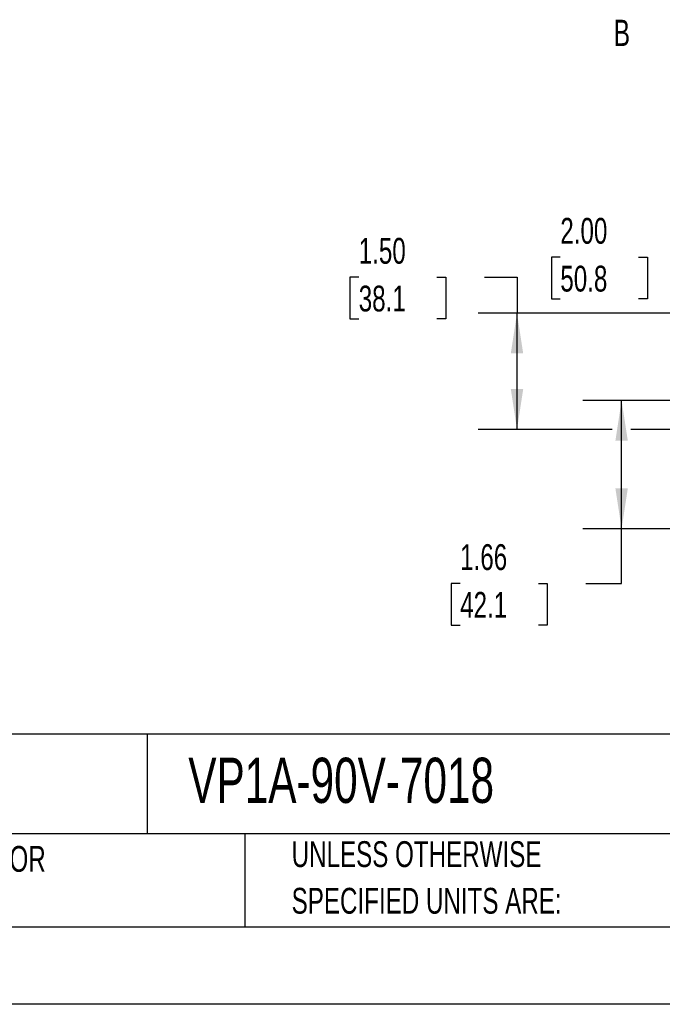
# Model space of a CAD drawing. Header units: inches. Extents: x 0 to 44, y 0 to 34.
# Tile 11 of 25: x 22.9 to 31.2, y 0 to 12.7. Entities that reach past the tile are written whole.
import ezdxf

# ---------------------------------------------------------------- set-up
doc = ezdxf.new("R2010")
doc.units = ezdxf.units.IN
doc.header["$LTSCALE"] = 4
doc.header["$MEASUREMENT"] = 0
doc.linetypes.add('CENTERX2', pattern=[0.8, 0.5, -0.1, 0.1, -0.1])
doc.layers.add('DIMENSIONS', color=140, linetype='Continuous', lineweight=25)
doc.layers.add('TEXT', color=140, linetype='Continuous', lineweight=25)
doc.styles.add('SLDTEXTSTYLE0', font='TXT', dxfattribs={"width": 0.7})
doc.dimstyles.new('SLDDIMSTYLE0', dxfattribs={"dimtxt": 0.339844, "dimasz": 0.52, "dimexe": 0, "dimexo": 0.0625, "dimgap": 0.084961, "dimtad": 0, "dimtih": 1, "dimtoh": 1, "dimrnd": 1e-09, "dimzin": 4, "dimdsep": 46, "dimtxsty": 'SLDTEXTSTYLE0', "dimsah": 1, "dimcen": 0.09, "dimadec": 0, "dimazin": 1, "dimtfac": 1, "dimtofl": 0, "dimtmove": 0, "dimatfit": 3, "dimfxl": 0, "dimfrac": 2, "dimtolj": 1, "dimtzin": 12, "dimarcsym": 0})
doc.dimstyles.new('SLDDIMSTYLE1', dxfattribs={"dimtxt": 0.339844, "dimasz": 0.52, "dimexe": 0, "dimexo": 0.0625, "dimgap": 0.084961, "dimtad": 0, "dimtih": 1, "dimtoh": 1, "dimrnd": 1e-09, "dimzin": 12, "dimdsep": 46, "dimtxsty": 'SLDTEXTSTYLE0', "dimsah": 1, "dimcen": 0.09, "dimadec": 0, "dimazin": 3, "dimtfac": 1, "dimtofl": 0, "dimtmove": 0, "dimatfit": 3, "dimfxl": 0, "dimfrac": 2, "dimtolj": 1, "dimtzin": 12, "dimarcsym": 0})

# ---------------------------------------------------------------- blocks, each defined once
blk = doc.blocks.new('SW_NOTE_0_2')
at = {"layer": 'TEXT', "color": 0, "linetype": 'CENTERX2', "lineweight": 18, "char_height": 0.33333, "attachment_point": 1, "style": 'SLDTEXTSTYLE0'}
for s, insert in [('UNLESS OTHERWISE', (0, 0.43)), ('SPECIFIED UNITS ARE:', (0, -0.172))]:
    blk.add_mtext(s, dxfattribs=dict(at, insert=insert))
blk = doc.blocks.new('SW_NOTE_0_6')
at = {"layer": 'TEXT', "color": 0, "linetype": 'CENTERX2', "lineweight": 18, "char_height": 0.33333, "attachment_point": 1, "style": 'SLDTEXTSTYLE0'}
for s, insert in [('INCH UNITS USED FOR', (0, 0.43)), ('PART DESIGN', (0, -0.172))]:
    blk.add_mtext(s, dxfattribs=dict(at, insert=insert))
blk = doc.blocks.new('_D_19')
at = {"layer": 'DIMENSIONS'}
for p, q in [((27.261, 9.383), (27.147, 9.383)), ((27.147, 9.383), (27.147, 8.843)), ((28.271, 9.383), (28.385, 9.383)), ((28.385, 9.383), (28.385, 8.843)), ((28.883, 9.383), (29.304, 9.383)), ((29.304, 9.383), (29.304, 8.918)), ((31.345, 8.918), (28.804, 8.918)), ((29.304, 7.418), (29.304, 8.918)), ((27.147, 8.843), (27.261, 8.843)), ((28.385, 8.843), (28.271, 8.843)), ((30.534, 7.418), (28.804, 7.418)), ((31.345, 7.418), (30.774, 7.418))]:
    blk.add_line(p, q, dxfattribs=at)
for points in [[(29.304, 8.918), (29.224, 8.398), (29.384, 8.398)], [(29.304, 7.418), (29.384, 7.938), (29.224, 7.938)]]:
    blk.add_solid(points, dxfattribs=at)
at = {"layer": 'DIMENSIONS', "char_height": 0.3333, "attachment_point": 1, "style": 'SLDTEXTSTYLE0'}
for s, insert in [('1.50', (27.261, 9.889)), ('38.1', (27.261, 9.273))]:
    blk.add_mtext(s, dxfattribs=dict(at, insert=insert))
blk = doc.blocks.new('_D_22')
at = {"layer": 'DIMENSIONS'}
for p, q in [((32.209, 7.792), (30.154, 7.792)), ((30.654, 6.136), (30.654, 7.792)), ((32.209, 6.136), (30.154, 6.136)), ((30.654, 5.431), (30.654, 6.136)), ((28.57, 5.431), (28.456, 5.431)), ((28.456, 5.431), (28.456, 4.891)), ((29.58, 5.431), (29.694, 5.431)), ((29.694, 5.431), (29.694, 4.891)), ((30.192, 5.431), (30.654, 5.431)), ((28.456, 4.891), (28.57, 4.891)), ((29.694, 4.891), (29.58, 4.891))]:
    blk.add_line(p, q, dxfattribs=at)
for points in [[(30.654, 7.792), (30.574, 7.272), (30.734, 7.272)], [(30.654, 6.136), (30.734, 6.656), (30.574, 6.656)]]:
    blk.add_solid(points, dxfattribs=at)
at = {"layer": 'DIMENSIONS', "char_height": 0.3333, "attachment_point": 1, "style": 'SLDTEXTSTYLE0'}
for s, insert in [('1.66', (28.57, 5.937)), ('42.1', (28.57, 5.321))]:
    blk.add_mtext(s, dxfattribs=dict(at, insert=insert))
blk = doc.blocks.new('_D_23')
at = {"layer": 'DIMENSIONS'}
for p, q in [((31.786, 9.358), (31.786, 10.141)), ((33.786, 9.667), (33.786, 10.141)), ((29.863, 9.641), (29.749, 9.641)), ((29.749, 9.641), (29.749, 9.101)), ((30.873, 9.641), (30.987, 9.641)), ((30.987, 9.641), (30.987, 9.101)), ((31.786, 9.641), (31.334, 9.641)), ((33.786, 9.641), (31.786, 9.641)), ((29.749, 9.101), (29.863, 9.101)), ((30.987, 9.101), (30.873, 9.101))]:
    blk.add_line(p, q, dxfattribs=at)
for points in [[(31.786, 9.641), (32.306, 9.561), (32.306, 9.721)], [(33.786, 9.641), (33.266, 9.721), (33.266, 9.561)]]:
    blk.add_solid(points, dxfattribs=at)
at = {"layer": 'DIMENSIONS', "char_height": 0.3333, "attachment_point": 1, "style": 'SLDTEXTSTYLE0'}
for s, insert in [('2.00', (29.863, 10.147)), ('50.8', (29.863, 9.53))]:
    blk.add_mtext(s, dxfattribs=dict(at, insert=insert))

msp = doc.modelspace()

# ---------------------------------------------------------------- linework, layer by layer
at = {"color": 7, "linetype": 'Continuous'}
msp.add_line((44.0004, 0.0004), (0.0004, 0.0004), dxfattribs=at)
at = {"layer": 'TEXT'}
for p, q in [((43, 3.4844), (1, 3.4844)), ((24.529, 3.4844), (24.529, 2.2)), ((43, 2.2), (1, 2.2)), ((25.7922, 2.2), (25.7922, 1)), ((1, 1), (43, 1))]:
    msp.add_line(p, q, dxfattribs=at)

# ---------------------------------------------------------------- block references
at = {"layer": 'TEXT', "linetype": 'CENTERX2', "lineweight": 18}
for name, p in [('SW_NOTE_0_6', (19.737, 1.6136)), ('SW_NOTE_0_2', (26.3949, 1.6749))]:
    msp.add_blockref(name, p, dxfattribs=at)

# ---------------------------------------------------------------- texts
at = {"layer": 'TEXT', "insert": (30.5508, 12.7043), "char_height": 0.3398, "attachment_point": 1, "style": 'SLDTEXTSTYLE0'}
msp.add_mtext('B', dxfattribs=at)
at = {"layer": 'TEXT', "linetype": 'CENTERX2', "lineweight": 18, "insert": (25.0616, 3.1821), "char_height": 0.583333, "attachment_point": 1, "style": 'SLDTEXTSTYLE0'}
msp.add_mtext('VP1A-90V-7018', dxfattribs=at)

# ---------------------------------------------------------------- dimensions: what is measured, and where the dimension line sits
at = {"layer": 'DIMENSIONS'}
dim = msp.add_linear_dim(base=(33.7855, 9.6408), p1=(31.7855, 9.1581), p2=(33.7855, 9.4668), dimstyle='SLDDIMSTYLE0', dxfattribs=at)
dim.commit()
dim.dimension.update_dxf_attribs({"geometry": '_D_23', "text_midpoint": (30.3683, 9.6408), "dimtype": 160})
for base, p1, p2, dimstyle, picture, middle in [((29.3038, 8.9176), (31.545, 7.4176), (31.545, 8.9176), 'SLDDIMSTYLE0', '_D_19', (29.3038, 9.3834)), ((30.6543, 7.7916), (32.4089, 6.1356), (32.4089, 7.7916), 'SLDDIMSTYLE1', '_D_22', (30.6543, 5.4313))]:
    dim = msp.add_linear_dim(base=base, p1=p1, p2=p2, angle=90, dimstyle=dimstyle, dxfattribs=at)
    dim.commit()
    dim.dimension.update_dxf_attribs({"geometry": picture, "text_midpoint": middle, "dimtype": 160})

doc.saveas('drawing.dxf')
